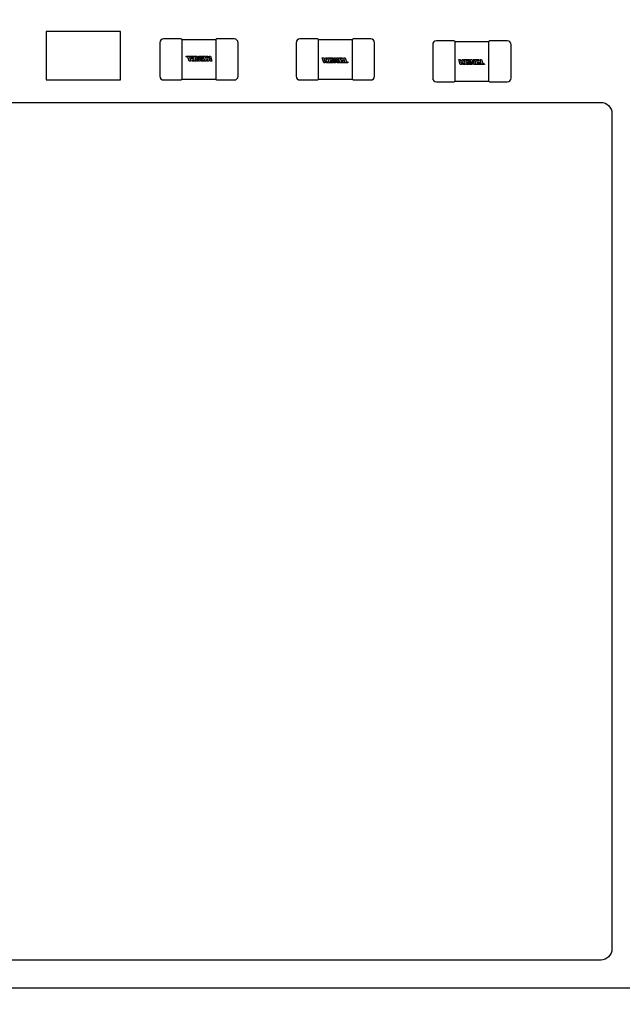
# Model space of a CAD drawing. Header units: millimetres. Extents: x 4 to 585, y 130 to 416.
# Tile 23 of 100: x 328 to 336, y 148 to 162. Entities that reach past the tile are written whole.
import ezdxf

# ---------------------------------------------------------------- set-up
doc = ezdxf.new("R2010")
doc.units = ezdxf.units.MM
doc.header["$LTSCALE"] = 0.75
doc.layers.add('Dimensions', color=7, linetype='Continuous', lineweight=13)
doc.layers.add('Visible', color=7, linetype='Continuous', lineweight=25)
doc.styles.get("Standard").update_dxf_attribs({"font": 'cour.ttf'})
doc.dimstyles.new('ISO-25', dxfattribs={"dimtxt": 2.5, "dimasz": 2.5, "dimexe": 1.5, "dimexo": 1.5, "dimgap": 1, "dimtad": 1, "dimdec": 1, "dimdsep": 46, "dimtxsty": 'Standard', "dimcen": 0, "dimclrd": 256, "dimclre": 256, "dimclrt": 256, "dimazin": 2, "dimtp": 0.1, "dimtm": 0.1, "dimtfac": 0.72, "dimtdec": 1, "dimtmove": 0, "dimatfit": 3, "dimfxl": 1, "dimarcsym": 0})

# ---------------------------------------------------------------- blocks, each defined once
blk = doc.blocks.new('*D64')
at = {"layer": 'Defpoints', "color": 0, "transparency": 16777216}
for p in [(354.890398, 150.917599), (354.890398, 140.978859)]:
    blk.add_point(p, dxfattribs=at)
at = {"layer": 'Dimensions', "lineweight": -2, "transparency": 16777216}
blk.add_line((354.890398, 149.417599), (354.890398, 130.41903), dxfattribs=at)
at = {"layer": 'Dimensions', "transparency": 16777216, "insert": (352.485484, 135.198944), "char_height": 2.5, "attachment_point": 5, "rotation": 90}
blk.add_mtext('35.7', dxfattribs=at)
blk = doc.blocks.new('*D65')
at = {"layer": 'Defpoints', "color": 0, "transparency": 16777216}
for p in [(354.890398, 150.917599), (374.653969, 150.917599)]:
    blk.add_point(p, dxfattribs=at)
at = {"layer": 'Dimensions', "lineweight": -2, "transparency": 16777216}
blk.add_line((356.390398, 150.917599), (382.641149, 150.917599), dxfattribs=at)
at = {"layer": 'Dimensions', "transparency": 16777216, "insert": (379.147559, 153.322513), "char_height": 2.5, "attachment_point": 5}
blk.add_mtext('2.2', dxfattribs=at)
blk = doc.blocks.new('*D66')
at = {"layer": 'Defpoints', "color": 0, "transparency": 16777216}
for p in [(365.906998, 168.828999), (374.653969, 168.828999)]:
    blk.add_point(p, dxfattribs=at)
at = {"layer": 'Dimensions', "lineweight": -2, "transparency": 16777216}
blk.add_line((367.406998, 168.828999), (385.303542, 168.828999), dxfattribs=at)
at = {"layer": 'Dimensions', "transparency": 16777216, "insert": (380.478756, 171.233913), "char_height": 2.5, "attachment_point": 5}
blk.add_mtext('20.1', dxfattribs=at)
blk = doc.blocks.new('*D67')
at = {"layer": 'Defpoints', "color": 0, "transparency": 16777216}
for p in [(365.906998, 184.577273), (365.906998, 168.828999)]:
    blk.add_point(p, dxfattribs=at)
at = {"layer": 'Dimensions', "lineweight": -2, "transparency": 16777216}
blk.add_line((365.906998, 170.328999), (365.906998, 195.096504), dxfattribs=at)
at = {"layer": 'Dimensions', "transparency": 16777216, "insert": (363.502084, 190.336888), "char_height": 2.5, "attachment_point": 5, "rotation": 90}
blk.add_mtext('46.7', dxfattribs=at)
blk = doc.blocks.new('*D68')
at = {"layer": 'Defpoints', "color": 0, "transparency": 16777216}
for p in [(352.154398, 184.577273), (352.154398, 178.958599)]:
    blk.add_point(p, dxfattribs=at)
at = {"layer": 'Dimensions', "lineweight": -2, "transparency": 16777216}
blk.add_line((352.154398, 180.458599), (352.154398, 189.976846), dxfattribs=at)
at = {"layer": 'Dimensions', "transparency": 16777216, "insert": (349.749484, 187.777059), "char_height": 2.5, "attachment_point": 5, "rotation": 90}
blk.add_mtext('33', dxfattribs=at)
blk = doc.blocks.new('*D69')
at = {"layer": 'Defpoints', "color": 0, "transparency": 16777216}
for p in [(352.154398, 178.958599), (374.653969, 178.958599)]:
    blk.add_point(p, dxfattribs=at)
at = {"layer": 'Dimensions', "lineweight": -2, "transparency": 16777216}
blk.add_line((353.654398, 178.958599), (385.305679, 178.958599), dxfattribs=at)
at = {"layer": 'Dimensions', "transparency": 16777216, "insert": (380.479824, 181.363513), "char_height": 2.5, "attachment_point": 5}
blk.add_mtext('30.3', dxfattribs=at)

msp = doc.modelspace()

# ---------------------------------------------------------------- linework, layer by layer
at = {"layer": 'Visible'}
for p, q in [((329.425, 161.508, 2.055), (328.425, 161.508, 2.055)), ((328.425, 161.508, 2.055), (328.425, 160.858, 2.055)), ((329.425, 160.858, 2.055), (329.425, 161.508, 2.055)), ((329.949, 161.358, 2.055), (329.949, 160.908, 2.055)), ((330.237, 161.408, 2.055), (329.999, 161.408, 2.055)), ((330.699, 161.397, 2.043), (330.249, 161.397, 2.043)), ((330.249, 161.357, 2.093), (330.249, 161.358, 2.093)), ((330.249, 160.919, 2.094), (330.249, 161.347, 2.094)), ((330.699, 161.358, 2.093), (330.699, 161.357, 2.093)), ((330.699, 161.347, 2.094), (330.699, 160.919, 2.094)), ((330.949, 161.408, 2.055), (330.711, 161.408, 2.055)), ((330.999, 160.908, 2.055), (330.999, 161.358, 2.055)), ((331.778, 161.358, 2.055), (331.778, 160.908, 2.055)), ((332.066, 161.408, 2.055), (331.828, 161.408, 2.055)), ((332.528, 161.397, 2.043), (332.078, 161.397, 2.043)), ((332.078, 161.357, 2.093), (332.078, 161.358, 2.093)), ((332.078, 160.919, 2.094), (332.078, 161.347, 2.094)), ((332.528, 161.358, 2.093), (332.528, 161.357, 2.093)), ((332.528, 161.347, 2.094), (332.528, 160.919, 2.094)), ((332.778, 161.408, 2.055), (332.54, 161.408, 2.055)), ((332.828, 160.908, 2.055), (332.828, 161.358, 2.055)), ((333.607, 161.332, 2.055), (333.607, 160.882, 2.055)), ((333.895, 161.382, 2.055), (333.657, 161.382, 2.055)), ((334.357, 161.371, 2.043), (333.907, 161.371, 2.043)), ((333.907, 161.331, 2.093), (333.907, 161.332, 2.093)), ((334.357, 161.332, 2.093), (334.357, 161.331, 2.093)), ((334.607, 161.382, 2.055), (334.369, 161.382, 2.055)), ((334.657, 160.882, 2.055), (334.657, 161.332, 2.055)), ((333.907, 160.893, 2.094), (333.907, 161.321, 2.094)), ((334.357, 161.321, 2.094), (334.357, 160.893, 2.094)), ((330.305, 161.176, 2.096), (330.413, 161.176, 2.096)), ((330.309, 161.163, 2.096), (330.305, 161.176, 2.096)), ((330.327, 161.163, 2.096), (330.309, 161.163, 2.096)), ((330.343, 161.109, 2.096), (330.327, 161.163, 2.096)), ((330.362, 161.109, 2.096), (330.343, 161.109, 2.096)), ((330.346, 161.163, 2.096), (330.362, 161.109, 2.096)), ((330.367, 161.163, 2.096), (330.346, 161.163, 2.096)), ((330.398, 161.163, 2.096), (330.367, 161.163, 2.096)), ((330.372, 161.151, 2.096), (330.401, 161.151, 2.096)), ((330.376, 161.138, 2.096), (330.372, 161.151, 2.096)), ((330.405, 161.138, 2.096), (330.376, 161.138, 2.096)), ((330.378, 161.121, 2.096), (330.41, 161.121, 2.096)), ((330.382, 161.109, 2.096), (330.378, 161.121, 2.096)), ((330.433, 161.109, 2.096), (330.382, 161.109, 2.096)), ((330.401, 161.151, 2.096), (330.398, 161.163, 2.096)), ((330.41, 161.121, 2.096), (330.405, 161.138, 2.096)), ((330.413, 161.176, 2.096), (330.433, 161.109, 2.096)), ((330.421, 161.176, 2.096), (330.451, 161.176, 2.096)), ((330.441, 161.109, 2.096), (330.421, 161.176, 2.096)), ((330.44, 161.169, 2.096), (330.458, 161.109, 2.096)), ((330.472, 161.109, 2.096), (330.44, 161.169, 2.096)), ((330.458, 161.109, 2.096), (330.441, 161.109, 2.096)), ((330.451, 161.176, 2.096), (330.475, 161.128, 2.096)), ((330.472, 161.176, 2.096), (330.501, 161.176, 2.096)), ((330.475, 161.128, 2.096), (330.472, 161.176, 2.096)), ((330.49, 161.109, 2.096), (330.472, 161.109, 2.096)), ((330.487, 161.169, 2.096), (330.49, 161.109, 2.096)), ((330.504, 161.109, 2.096), (330.487, 161.169, 2.096)), ((330.501, 161.176, 2.096), (330.516, 161.121, 2.096)), ((330.577, 161.109, 2.096), (330.504, 161.109, 2.096)), ((330.508, 161.176, 2.096), (330.557, 161.176, 2.096)), ((330.511, 161.163, 2.096), (330.508, 161.176, 2.096)), ((330.542, 161.163, 2.096), (330.511, 161.163, 2.096)), ((330.516, 161.121, 2.096), (330.554, 161.121, 2.096)), ((330.517, 161.151, 2.096), (330.545, 161.151, 2.096)), ((330.52, 161.138, 2.096), (330.517, 161.151, 2.096)), ((330.549, 161.138, 2.096), (330.52, 161.138, 2.096)), ((330.545, 161.151, 2.096), (330.542, 161.163, 2.096)), ((330.554, 161.121, 2.096), (330.549, 161.138, 2.096)), ((330.557, 161.176, 2.096), (330.577, 161.109, 2.096)), ((330.568, 161.176, 2.096), (330.59, 161.176, 2.096)), ((330.599, 161.145, 2.096), (330.568, 161.176, 2.096)), ((330.584, 161.109, 2.096), (330.599, 161.145, 2.096)), ((330.605, 161.109, 2.096), (330.584, 161.109, 2.096)), ((330.59, 161.176, 2.096), (330.619, 161.147, 2.096)), ((330.619, 161.145, 2.096), (330.605, 161.109, 2.096)), ((330.61, 161.176, 2.096), (330.63, 161.176, 2.096)), ((330.619, 161.147, 2.096), (330.61, 161.176, 2.096)), ((330.63, 161.109, 2.096), (330.619, 161.145, 2.096)), ((330.63, 161.176, 2.096), (330.649, 161.109, 2.096)), ((330.649, 161.109, 2.096), (330.63, 161.109, 2.096)), ((332.147, 161.089, 2.096), (332.128, 161.157, 2.096)), ((332.128, 161.157, 2.096), (332.147, 161.157, 2.096)), ((332.147, 161.157, 2.096), (332.157, 161.12, 2.096)), ((332.166, 161.089, 2.096), (332.147, 161.089, 2.096)), ((332.157, 161.12, 2.096), (332.172, 161.157, 2.096)), ((332.158, 161.118, 2.096), (332.166, 161.089, 2.096)), ((332.187, 161.089, 2.096), (332.158, 161.118, 2.096)), ((332.172, 161.157, 2.096), (332.193, 161.157, 2.096)), ((332.193, 161.157, 2.096), (332.177, 161.12, 2.096)), ((332.177, 161.12, 2.096), (332.209, 161.089, 2.096)), ((332.209, 161.089, 2.096), (332.187, 161.089, 2.096)), ((332.2, 161.157, 2.096), (332.273, 161.157, 2.096)), ((332.22, 161.089, 2.096), (332.2, 161.157, 2.096)), ((332.269, 161.089, 2.096), (332.22, 161.089, 2.096)), ((332.223, 161.144, 2.096), (332.228, 161.127, 2.096)), ((332.26, 161.144, 2.096), (332.223, 161.144, 2.096)), ((332.228, 161.127, 2.096), (332.257, 161.127, 2.096)), ((332.231, 161.115, 2.096), (332.235, 161.102, 2.096)), ((332.26, 161.115, 2.096), (332.231, 161.115, 2.096)), ((332.235, 161.102, 2.096), (332.266, 161.102, 2.096)), ((332.257, 161.127, 2.096), (332.26, 161.115, 2.096)), ((332.276, 161.089, 2.096), (332.26, 161.144, 2.096)), ((332.266, 161.102, 2.096), (332.269, 161.089, 2.096)), ((332.273, 161.157, 2.096), (332.29, 161.097, 2.096)), ((332.305, 161.089, 2.096), (332.276, 161.089, 2.096)), ((332.287, 161.157, 2.096), (332.305, 161.157, 2.096)), ((332.29, 161.097, 2.096), (332.287, 161.157, 2.096)), ((332.301, 161.137, 2.096), (332.305, 161.089, 2.096)), ((332.326, 161.089, 2.096), (332.301, 161.137, 2.096)), ((332.305, 161.157, 2.096), (332.336, 161.096, 2.096)), ((332.319, 161.157, 2.096), (332.336, 161.157, 2.096)), ((332.336, 161.096, 2.096), (332.319, 161.157, 2.096)), ((332.356, 161.089, 2.096), (332.326, 161.089, 2.096)), ((332.336, 161.157, 2.096), (332.356, 161.089, 2.096)), ((332.344, 161.157, 2.096), (332.395, 161.157, 2.096)), ((332.364, 161.089, 2.096), (332.344, 161.157, 2.096)), ((332.472, 161.089, 2.096), (332.364, 161.089, 2.096)), ((332.367, 161.144, 2.096), (332.372, 161.127, 2.096)), ((332.399, 161.144, 2.096), (332.367, 161.144, 2.096)), ((332.372, 161.127, 2.096), (332.401, 161.127, 2.096)), ((332.375, 161.115, 2.096), (332.379, 161.102, 2.096)), ((332.404, 161.115, 2.096), (332.375, 161.115, 2.096)), ((332.379, 161.102, 2.096), (332.41, 161.102, 2.096)), ((332.395, 161.157, 2.096), (332.399, 161.144, 2.096)), ((332.401, 161.127, 2.096), (332.404, 161.115, 2.096)), ((332.41, 161.102, 2.096), (332.43, 161.102, 2.096)), ((332.415, 161.157, 2.096), (332.434, 161.157, 2.096)), ((332.43, 161.102, 2.096), (332.415, 161.157, 2.096)), ((332.434, 161.157, 2.096), (332.45, 161.102, 2.096)), ((332.45, 161.102, 2.096), (332.468, 161.102, 2.096)), ((332.468, 161.102, 2.096), (332.472, 161.089, 2.096)), ((333.976, 161.064, 2.096), (333.957, 161.131, 2.096)), ((333.957, 161.131, 2.096), (333.976, 161.131, 2.096)), ((333.976, 161.131, 2.096), (333.986, 161.095, 2.096)), ((333.986, 161.095, 2.096), (334.001, 161.131, 2.096)), ((333.987, 161.093, 2.096), (333.995, 161.064, 2.096)), ((334.016, 161.064, 2.096), (333.987, 161.093, 2.096)), ((334.001, 161.131, 2.096), (334.021, 161.131, 2.096)), ((334.021, 161.131, 2.096), (334.006, 161.095, 2.096)), ((334.006, 161.095, 2.096), (334.038, 161.064, 2.096)), ((334.029, 161.131, 2.096), (334.102, 161.131, 2.096)), ((334.048, 161.064, 2.096), (334.029, 161.131, 2.096)), ((334.052, 161.118, 2.096), (334.057, 161.102, 2.096)), ((334.089, 161.118, 2.096), (334.052, 161.118, 2.096)), ((334.057, 161.102, 2.096), (334.085, 161.102, 2.096)), ((334.06, 161.089, 2.096), (334.064, 161.077, 2.096)), ((334.089, 161.089, 2.096), (334.06, 161.089, 2.096)), ((334.064, 161.077, 2.096), (334.094, 161.077, 2.096)), ((334.085, 161.102, 2.096), (334.089, 161.089, 2.096)), ((334.105, 161.064, 2.096), (334.089, 161.118, 2.096)), ((334.094, 161.077, 2.096), (334.098, 161.064, 2.096)), ((334.102, 161.131, 2.096), (334.119, 161.071, 2.096)), ((334.115, 161.131, 2.096), (334.133, 161.131, 2.096)), ((334.119, 161.071, 2.096), (334.115, 161.131, 2.096)), ((334.13, 161.112, 2.096), (334.133, 161.064, 2.096)), ((334.155, 161.064, 2.096), (334.13, 161.112, 2.096)), ((334.133, 161.131, 2.096), (334.165, 161.071, 2.096)), ((334.148, 161.131, 2.096), (334.165, 161.131, 2.096)), ((334.165, 161.071, 2.096), (334.148, 161.131, 2.096)), ((334.165, 161.131, 2.096), (334.184, 161.064, 2.096)), ((334.173, 161.131, 2.096), (334.224, 161.131, 2.096)), ((334.192, 161.064, 2.096), (334.173, 161.131, 2.096)), ((334.196, 161.118, 2.096), (334.201, 161.102, 2.096)), ((334.228, 161.118, 2.096), (334.196, 161.118, 2.096)), ((334.201, 161.102, 2.096), (334.23, 161.102, 2.096)), ((334.204, 161.089, 2.096), (334.208, 161.077, 2.096)), ((334.233, 161.089, 2.096), (334.204, 161.089, 2.096)), ((334.208, 161.077, 2.096), (334.239, 161.077, 2.096)), ((334.224, 161.131, 2.096), (334.228, 161.118, 2.096)), ((334.23, 161.102, 2.096), (334.233, 161.089, 2.096)), ((334.239, 161.077, 2.096), (334.259, 161.077, 2.096)), ((334.244, 161.131, 2.096), (334.263, 161.131, 2.096)), ((334.259, 161.077, 2.096), (334.244, 161.131, 2.096)), ((334.263, 161.131, 2.096), (334.278, 161.077, 2.096)), ((334.278, 161.077, 2.096), (334.297, 161.077, 2.096)), ((334.297, 161.077, 2.096), (334.301, 161.064, 2.096)), ((333.995, 161.064, 2.096), (333.976, 161.064, 2.096)), ((334.038, 161.064, 2.096), (334.016, 161.064, 2.096)), ((334.098, 161.064, 2.096), (334.048, 161.064, 2.096)), ((334.133, 161.064, 2.096), (334.105, 161.064, 2.096)), ((334.184, 161.064, 2.096), (334.155, 161.064, 2.096)), ((334.301, 161.064, 2.096), (334.192, 161.064, 2.096)), ((328.425, 160.858, 2.055), (329.425, 160.858, 2.055)), ((329.999, 160.858, 2.055), (330.237, 160.858, 2.055)), ((330.249, 160.908, 2.093), (330.249, 160.909, 2.093)), ((330.249, 160.869, 2.043), (330.699, 160.869, 2.043)), ((330.699, 160.909, 2.093), (330.699, 160.908, 2.093)), ((330.711, 160.858, 2.055), (330.949, 160.858, 2.055)), ((331.828, 160.858, 2.055), (332.066, 160.858, 2.055)), ((332.078, 160.908, 2.093), (332.078, 160.909, 2.093)), ((332.078, 160.869, 2.043), (332.528, 160.869, 2.043)), ((332.528, 160.909, 2.093), (332.528, 160.908, 2.093)), ((332.54, 160.858, 2.055), (332.778, 160.858, 2.055)), ((333.657, 160.832, 2.055), (333.895, 160.832, 2.055)), ((333.907, 160.882, 2.093), (333.907, 160.883, 2.093)), ((333.907, 160.843, 2.043), (334.357, 160.843, 2.043)), ((334.357, 160.883, 2.093), (334.357, 160.882, 2.093)), ((334.369, 160.832, 2.055), (334.607, 160.832, 2.055)), ((323.159, 160.558, 2.805), (335.859, 160.558, 2.805)), ((336.009, 160.408, 2.805), (336.009, 149.208, 2.805)), ((335.859, 149.058, 2.805), (323.159, 149.058, 2.805)), ((319.196, 148.687, 1.529), (368.196, 148.687, 1.529))]:
    msp.add_line(p, q, dxfattribs=at)
for centre, start, end in [((329.999, 161.358, 2.055), 90, 180), ((330.949, 161.358, 2.055), 0, 90), ((331.828, 161.358, 2.055), 90, 180), ((332.778, 161.358, 2.055), 0, 90), ((333.657, 161.332, 2.055), 90, 180), ((334.607, 161.332, 2.055), 0, 90), ((329.999, 160.908, 2.055), 180, 270), ((330.949, 160.908, 2.055), 270, 0), ((331.828, 160.908, 2.055), 180, 270), ((332.778, 160.908, 2.055), 270, 360), ((333.657, 160.882, 2.055), 180, 270), ((334.607, 160.882, 2.055), 270, 360)]:
    msp.add_arc(centre, 0.05, start, end, dxfattribs=at)
at = {"layer": 'Visible', "extrusion": (0, 5.1033e-12, -1)}
for centre, start, end in [((-330.237, 161.396, -2.055), 90, 180), ((-330.711, 161.396, -2.055), 0, 90), ((-330.237, 160.87, -2.055), 180, 270), ((-330.711, 160.87, -2.055), 270, 360)]:
    msp.add_arc(centre, 0.012, start, end, dxfattribs=at)
at = {"layer": 'Visible', "extrusion": (-1, 0, 0)}
for centre, start, end in [((-161.358, 2.055, -330.249), 90, 180), ((-161.358, 2.055, -332.078), 90, 180), ((-161.332, 2.055, -333.907), 90, 180), ((-160.908, 2.055, -330.249), 360, 90), ((-160.908, 2.055, -332.078), 0, 90), ((-160.882, 2.055, -333.907), 0, 90)]:
    msp.add_arc(centre, 0.038, start, end, dxfattribs=at)
at = {"layer": 'Visible', "extrusion": (1, 0, 0)}
for centre, start, end in [((161.358, 2.055, 330.699), 0, 90), ((161.358, 2.055, 332.528), 360, 90), ((161.332, 2.055, 334.357), 360, 90), ((160.908, 2.055, 330.699), 90, 180), ((160.908, 2.055, 332.528), 90, 180), ((160.882, 2.055, 334.357), 90, 180)]:
    msp.add_arc(centre, 0.038, start, end, dxfattribs=at)
at = {"layer": 'Visible', "extrusion": (0, -5.1033e-12, -1)}
for centre, start, end in [((-332.066, 161.396, -2.055), 90, 180), ((-332.54, 161.396, -2.055), 0, 90), ((-333.895, 161.37, -2.055), 90, 180), ((-334.369, 161.37, -2.055), 0, 90), ((-332.066, 160.87, -2.055), 180, 270), ((-332.54, 160.87, -2.055), 270, 360), ((-333.895, 160.844, -2.055), 180, 270), ((-334.369, 160.844, -2.055), 270, 360)]:
    msp.add_arc(centre, 0.012, start, end, dxfattribs=at)
at = {"layer": 'Visible', "extrusion": (0, 0, -1)}
for centre, start, end in [((-335.859, 160.408, -2.805), 90, 180), ((-335.859, 149.208, -2.805), 180, 270)]:
    msp.add_arc(centre, 0.15, start, end, dxfattribs=at)
at = {"layer": 'Visible'}
for points in [[(330.249, 161.347, 2.094), (330.249, 161.35, 2.094), (330.249, 161.353, 2.094), (330.249, 161.357, 2.093)], [(330.699, 161.357, 2.093), (330.699, 161.353, 2.094), (330.699, 161.35, 2.094), (330.699, 161.347, 2.094)], [(332.078, 161.347, 2.094), (332.078, 161.35, 2.094), (332.078, 161.353, 2.094), (332.078, 161.357, 2.093)], [(332.528, 161.357, 2.093), (332.528, 161.353, 2.094), (332.528, 161.35, 2.094), (332.528, 161.347, 2.094)], [(333.907, 161.321, 2.094), (333.907, 161.324, 2.094), (333.907, 161.328, 2.094), (333.907, 161.331, 2.093)], [(334.357, 161.331, 2.093), (334.357, 161.328, 2.094), (334.357, 161.324, 2.094), (334.357, 161.321, 2.094)], [(330.249, 160.909, 2.093), (330.249, 160.912, 2.094), (330.249, 160.915, 2.094), (330.249, 160.919, 2.094)], [(330.699, 160.919, 2.094), (330.699, 160.915, 2.094), (330.699, 160.912, 2.094), (330.699, 160.909, 2.093)], [(332.078, 160.909, 2.093), (332.078, 160.912, 2.094), (332.078, 160.915, 2.094), (332.078, 160.919, 2.094)], [(332.528, 160.919, 2.094), (332.528, 160.915, 2.094), (332.528, 160.912, 2.094), (332.528, 160.909, 2.093)], [(333.907, 160.883, 2.093), (333.907, 160.887, 2.094), (333.907, 160.89, 2.094), (333.907, 160.893, 2.094)], [(334.357, 160.893, 2.094), (334.357, 160.89, 2.094), (334.357, 160.887, 2.094), (334.357, 160.883, 2.093)]]:
    msp.add_open_spline(points, degree=3, dxfattribs=at)

# ---------------------------------------------------------------- dimensions: what is measured, and where the dimension line sits
at = {"layer": 'Dimensions'}
for feature_location, offset, dtype, picture, middle in [((365.907, 168.829), (0, 15.748), 1, '*D67', (363.502, 190.337)), ((352.154, 178.959), (0, 5.619), 1, '*D68', (349.749, 187.777)), ((352.154, 178.959), (22.5, 0), 0, '*D69', (380.48, 181.364)), ((365.907, 168.829), (8.747, 0), 0, '*D66', (380.479, 171.234)), ((354.89, 150.918), (19.764, 0), 0, '*D65', (379.148, 153.323)), ((354.89, 150.918), (0, -9.939), 1, '*D64', (352.485, 135.199))]:
    dim = msp.add_ordinate_dim(feature_location=feature_location, offset=offset, dtype=dtype, origin=(319.196, 148.687), dimstyle='ISO-25', override={"dimlfac": 1}, dxfattribs=at)
    dim.commit()
    dim.dimension.update_dxf_attribs({"geometry": picture, "text_midpoint": middle})

doc.saveas('drawing.dxf')
